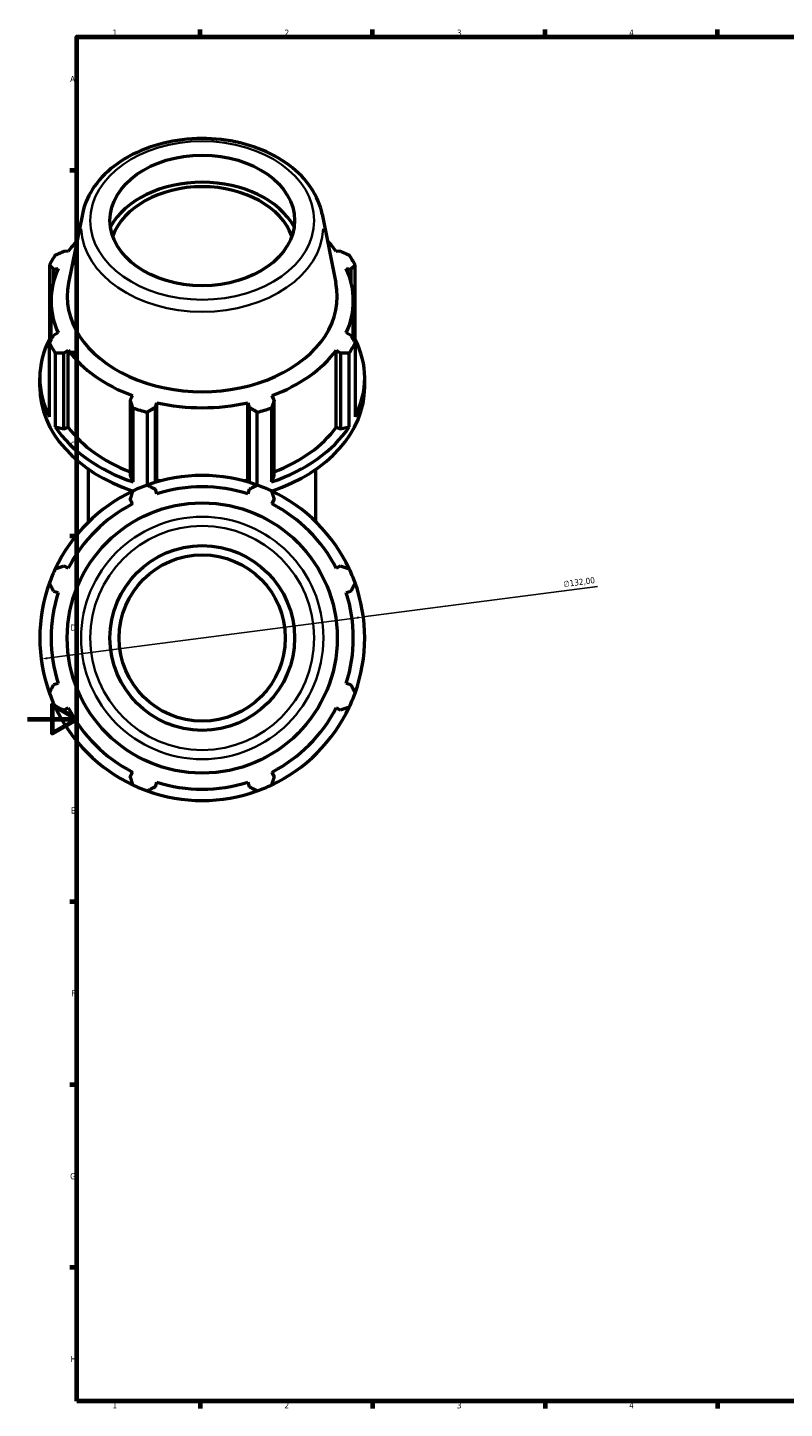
# Model space of a CAD drawing. Header units: millimetres. Extents: x 0 to 1611, y -186 to 1417.
# Tile 1 of 11: x 0 to 307, y 17 to 578. Entities that reach past the tile are written whole.
import ezdxf

# ---------------------------------------------------------------- set-up
doc = ezdxf.new("R2010")
doc.units = ezdxf.units.MM
for name, color, linetype, lineweight in [('Border (ISO)', 7, 'Continuous', 70), ('Dimension (ISO)', 7, 'Continuous', 25), ('Visible (ISO)', 7, 'Continuous', 50), ('Visible Narrow (ISO)', 7, 'Continuous', 35)]:
    doc.layers.add(name, color=color, linetype=linetype, lineweight=lineweight)
doc.styles.add('Note Text (ISO)', font='tahoma.ttf')
doc.dimstyles.new('Default (ISO)', dxfattribs={"dimtxt": 2.5, "dimasz": 2.5, "dimexe": 3.175, "dimexo": 0, "dimgap": 0.762, "dimtad": 1, "dimrnd": 1e-08, "dimzin": 0, "dimtxsty": 'Note Text (ISO)', "dimcen": 0.09, "dimdle": 10, "dimclrd": 256, "dimclre": 256, "dimclrt": 232, "dimazin": 0, "dimtfac": 1.40208, "dimtmove": 0, "dimatfit": 3, "dimfxl": 1, "dimtolj": 1, "dimtzin": 0, "dimlwd": -1, "dimlwe": -1, "dimarcsym": 0})

# ---------------------------------------------------------------- blocks, each defined once
blk = doc.blocks.new('Borders Default Border')
at = {"layer": 'Border (ISO)'}
for p, q in [((70.08, 574), (70.08, 576.9)), ((140.17, 574), (140.17, 576.9)), ((210.25, 574), (210.25, 576.9)), ((280.33, 574), (280.33, 576.9)), ((20, 519.75), (17.1, 519.75)), ((20, 445.5), (17.1, 445.5)), ((20, 371.25), (17.1, 371.25)), ((20, 222.75), (17.1, 222.75)), ((20, 148.5), (17.1, 148.5)), ((20, 74.25), (17.1, 74.25)), ((70.08, 20), (70.08, 17.1)), ((140.17, 20), (140.17, 17.1)), ((210.25, 20), (210.25, 17.1)), ((280.33, 20), (280.33, 17.1))]:
    blk.add_line(p, q, dxfattribs=at)
at = {"layer": 'Border (ISO)', "flags": 128}
for points in [[(20, 20), (20, 574), (821, 574), (821, 20), (20, 20)], [(0, 297), (20, 297), (10, 302.77), (10, 291.23), (20, 297)]]:
    blk.add_lwpolyline(points, dxfattribs=at)
at = {"layer": 'Border (ISO)', "color": 232, "true_color": 0xca0064, "char_height": 2.5, "attachment_point": 7, "style": 'Note Text (ISO)'}
for s, insert in [('1', (34.48, 574.4)), ('2', (104.37, 574.4)), ('3', (174.43, 574.35)), ('4', (244.42, 574.4)), ('A', (17.29, 555.62)), ('B', (17.59, 481.37)), ('C', (17.43, 407.08)), ('D', (17.43, 332.88)), ('E', (17.64, 258.63)), ('F', (17.7, 184.38)), ('G', (17.31, 110.08)), ('H', (17.44, 35.88)), ('1', (34.48, 17.1)), ('2', (104.37, 17.1)), ('3', (174.43, 17.05)), ('4', (244.42, 17.1))]:
    blk.add_mtext(s, dxfattribs=dict(at, insert=insert))
blk = doc.blocks.new('*D15')
at = {"layer": 'Defpoints', "color": 0, "transparency": 16777216}
for p in [(136.4, 338.43), (5.51, 321.36)]:
    blk.add_point(p, dxfattribs=at)
at = {"layer": 'Dimension (ISO)', "transparency": 16777216}
for p, q in [((136.4, 338.43), (231.54, 350.83)), ((7.99, 321.69), (133.93, 338.1))]:
    blk.add_line(p, q, dxfattribs=at)
blk.add_arc((70.96, 329.9), 66, 4.6704, 19.792, dxfattribs=at)
for points in [[(133.87, 338.52), (133.98, 337.69), (136.4, 338.43)], [(7.94, 322.1), (8.05, 321.27), (5.51, 321.36)]]:
    blk.add_solid(points, dxfattribs=at)
at = {"layer": 'Dimension (ISO)', "color": 232, "true_color": 0xca0064, "transparency": 16777216, "insert": (217.52, 353.01), "char_height": 2.5, "attachment_point": 1, "rotation": 7.4267, "style": 'Note Text (ISO)'}
blk.add_mtext('\\A1;∅132,00', dxfattribs=at)

msp = doc.modelspace()

# ---------------------------------------------------------------- linework, layer by layer
at = {"layer": 'Visible (ISO)'}
for p, q in [((22.2432, 502.0315), (16.6395, 474.1174)), ((119.6739, 502.0315), (125.2775, 474.1174)), ((16.5138, 486.8444), (14.7575, 486.9252)), ((127.1595, 486.9252), (125.4033, 486.8444)), ((8.8573, 481.2861), (8.8573, 451.2902)), ((10.531, 479.7102), (12.4194, 479.8548)), ((10.531, 474.42), (10.531, 479.7102)), ((129.4977, 479.8548), (131.386, 479.7102)), ((131.386, 479.7102), (131.386, 474.42)), ((133.0598, 451.2902), (133.0598, 481.2861)), ((9.5785, 451.0139), (9.5785, 466.8035)), ((132.3385, 451.0139), (132.3385, 466.8035)), ((8.8573, 451.2902), (9.3537, 450.5991)), ((8.8573, 419.6853), (8.8573, 449.6812)), ((12.4194, 453.7522), (10.531, 452.7655)), ((131.386, 452.7655), (129.4977, 453.7522)), ((132.5634, 450.5991), (133.0598, 451.2902)), ((133.0598, 449.6812), (133.0598, 419.6853)), ((11.2439, 445.607), (11.2439, 415.6111)), ((14.7575, 445.5505), (16.5138, 446.7626)), ((14.7575, 414.8004), (14.7575, 445.5505)), ((16.5138, 415.4468), (16.5138, 446.7626)), ((125.4033, 446.7626), (127.1595, 445.5505)), ((125.4033, 415.4468), (125.4033, 446.7626)), ((127.1595, 445.5505), (127.1595, 414.8004)), ((130.6732, 415.6111), (130.6732, 445.607)), ((4.9585, 431.7542), (4.9585, 435.4878)), ((136.9585, 431.7542), (136.9585, 435.4878)), ((42.6164, 428.3053), (41.7021, 426.4977)), ((41.7021, 426.4977), (41.7021, 395.7476)), ((100.2149, 426.4977), (99.3007, 428.3053)), ((100.2149, 395.7476), (100.2149, 426.4977)), ((42.8488, 393.2631), (42.8488, 423.259)), ((48.6105, 421.5714), (48.6105, 391.9971)), ((51.9058, 423.5092), (52.5012, 425.4101)), ((51.9058, 393.086), (51.9058, 423.5092)), ((52.5012, 394.0943), (52.5012, 425.4101)), ((89.4159, 425.4101), (90.0113, 423.5092)), ((89.4159, 394.0943), (89.4159, 425.4101)), ((90.0113, 423.5092), (90.0113, 393.086)), ((93.3066, 391.9971), (93.3066, 421.5714)), ((99.0683, 423.259), (99.0683, 393.2631)), ((11.2439, 415.6111), (14.7575, 414.8004)), ((14.7575, 414.8004), (16.5138, 415.4468)), ((125.4033, 415.4468), (127.1595, 414.8004)), ((127.1595, 414.8004), (130.6732, 415.6111)), ((24.7585, 377.0292), (24.7585, 398.4259)), ((117.1585, 377.0292), (117.1585, 398.4259)), ((41.7021, 395.7476), (42.8488, 393.2631)), ((52.0741, 393.1364), (52.5012, 394.0943)), ((89.4159, 394.0943), (89.843, 393.1364)), ((99.0683, 393.2631), (100.2149, 395.7476)), ((52.5012, 388.435), (51.9058, 390.3233)), ((90.0113, 390.3233), (89.4159, 388.435)), ((41.7021, 386.0968), (42.6164, 384.3405)), ((99.3007, 384.3405), (100.2149, 386.0968)), ((16.5138, 358.2379), (14.7575, 359.1522)), ((127.1595, 359.1522), (125.4033, 358.2379)), ((10.531, 348.9485), (12.4194, 348.3531)), ((129.4977, 348.3531), (131.386, 348.9485)), ((12.4194, 311.4385), (10.531, 310.8431)), ((131.386, 310.8431), (129.4977, 311.4385)), ((14.7575, 300.6394), (16.5138, 301.5537)), ((125.4033, 301.5537), (127.1595, 300.6394)), ((42.6164, 275.4511), (41.7021, 273.6948)), ((100.2149, 273.6948), (99.3007, 275.4511)), ((51.9058, 269.4683), (52.5012, 271.3567)), ((89.4159, 271.3567), (90.0113, 269.4683))]:
    msp.add_line(p, q, dxfattribs=at)
for radius in [54.8635, 37.5, 33.75]:
    msp.add_circle((70.9585, 329.8958), radius, dxfattribs=at)
for radius, start, end in [(66, 70.208016, 109.791984), (66, 115.208016, 154.791984), (66, 109.791984, 115.208016), (61.38, 72.5, 107.5), (66, 64.791984, 70.208016), (66, 25.208016, 64.791984), (61.38, 117.5, 152.5), (61.38, 27.5, 62.5), (66, 154.791984, 160.208016), (66, 19.791984, 25.208016), (66, 160.208016, 199.791984), (61.38, 162.5, 197.5), (61.38, 342.5, 17.5), (66, 340.208016, 19.791984), (66, 199.791984, 205.208016), (66, 334.791984, 340.208016), (66, 205.208016, 244.791984), (61.38, 207.5, 242.5), (66, 295.208016, 334.791984), (61.38, 297.5, 332.5), (66, 244.791984, 250.208016), (61.38, 252.5, 287.5), (66, 289.791984, 295.208016), (66, 250.208016, 289.791984)]:
    msp.add_arc((70.9585, 329.8958), radius, start, end, dxfattribs=at)
msp.add_ellipse((70.9585, 499.4244), major_axis=(-37.5, 0), ratio=0.70710678, dxfattribs=at)
for centre, major_axis, start_param, end_param in [((70.9585, 486.608), (40.0473, 0), 0.37080519, 2.77078747), ((70.9585, 486.608), (37.5, 0), 0.24408306, 2.89750959), ((70.9585, 466.8035), (-61.38, 0), 5.69083497, 5.80321976), ((70.9585, 466.8035), (-61.38, 0), 3.6215582, 3.73394299), ((70.9585, 465.4836), (-66, 0), 5.84322243, 5.93775002), ((70.9585, 465.4836), (66, 0), 0.34543529, 0.43996288), ((70.9585, 466.8035), (-61.38, 0), 5.97775269, 6.58861793), ((70.9585, 466.8035), (61.38, 0), 5.97775269, 6.58861793), ((70.9585, 468.6652), (-54.8635, 0), 6.14217766, 9.56578561), ((70.9585, 435.4878), (-66, 0), 5.93775002, 6.62862059), ((70.9585, 465.4836), (-66, 0), 0.34543529, 0.43996288), ((70.9585, 465.4836), (66, 0), 5.84322243, 5.93775002), ((70.9585, 435.4878), (66, 0), 5.93775002, 6.62862059), ((70.9585, 466.8035), (61.38, 0), 3.6215582, 4.23242344), ((70.9585, 466.8035), (61.38, 0), 5.19235452, 5.80321976), ((70.9585, 431.7542), (-66, 0), 0, 1.12915131), ((70.9585, 431.7542), (66, 0), 5.154034, 6.28318531), ((70.9585, 465.4836), (66, 0), 4.2724261, 4.36695369), ((70.9585, 466.8035), (61.38, 0), 4.40695636, 5.0178216), ((70.9585, 465.4836), (66, 0), 5.05782427, 5.15235186), ((70.9585, 435.4878), (66, 0), 3.58155553, 4.2724261), ((70.9585, 435.4878), (61.38, 0), 3.6215582, 4.2155561), ((70.9585, 435.4878), (66, 0), 5.15235186, 5.84322243), ((70.9585, 435.4878), (61.38, 0), 5.20922186, 5.80321976), ((70.9585, 435.4878), (61.38, 0), 4.40695636, 4.43591637), ((70.9585, 435.4878), (61.38, 0), 4.98886159, 5.0178216)]:
    msp.add_ellipse(centre, major_axis=major_axis, ratio=0.70710678, start_param=start_param, end_param=end_param, dxfattribs=at)
msp.add_open_spline([(119.6739, 502.0315), (118.9309, 505.7324), (117.4008, 509.3151), (112.9044, 516.0422), (109.8782, 519.1613), (102.601, 524.6178), (98.3097, 526.9252), (88.9387, 530.4508), (83.8522, 531.6578), (73.4201, 532.8492), (68.0758, 532.8328), (57.6555, 531.5768), (52.5809, 530.3375), (43.2046, 526.7343), (38.9029, 524.3714), (31.5538, 518.7276), (28.4934, 515.454), (24.2876, 508.7711), (22.9297, 505.4512), (22.2432, 502.0315)], degree=3, knots=[3.2826003, 3.2826003, 3.2826003, 3.2826003, 3.58311229, 3.58311229, 3.89769572, 3.89769572, 4.2234204, 4.2234204, 4.55226192, 4.55226192, 4.88122882, 4.88122882, 5.21019917, 5.21019917, 5.53901742, 5.53901742, 5.86449537, 5.86449537, 6.14217766, 6.14217766, 6.14217766, 6.14217766], dxfattribs=at)
for points, weights in [([(11.2439, 485.3603), (13.0366, 486.1661), (14.7575, 486.9252)], [2.40042970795, 2.43042107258, 2.45877834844]), ([(127.1595, 486.9252), (128.8805, 486.1661), (130.6732, 485.3603)], [2.44916063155, 2.42091427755, 2.39104022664]), ([(10.531, 479.7102), (9.7112, 480.4894), (8.8573, 481.2861)], [2.45877834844, 2.43042107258, 2.40042970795]), ([(133.0598, 481.2861), (132.2058, 480.4894), (131.386, 479.7102)], [2.39104022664, 2.42091427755, 2.44916063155]), ([(8.8573, 449.6812), (9.7112, 451.2622), (10.531, 452.7655)], [2.38165074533, 2.41140748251, 2.43954291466]), ([(131.386, 452.7655), (132.2058, 451.2622), (133.0598, 449.6812)], [2.44916063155, 2.42091427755, 2.39104022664]), ([(14.7575, 445.5505), (13.0366, 445.5855), (11.2439, 445.607)], [2.43954291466, 2.41140748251, 2.38165074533]), ([(130.6732, 445.607), (128.8805, 445.5855), (127.1595, 445.5505)], [2.39104022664, 2.42091427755, 2.44916063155]), ([(42.8488, 423.259), (42.2638, 424.9188), (41.7021, 426.4977)], [2.38165074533, 2.41140748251, 2.43954291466]), ([(100.2149, 426.4977), (99.6533, 424.9188), (99.0683, 423.259)], [2.44916063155, 2.42091427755, 2.39104022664]), ([(51.9058, 423.5092), (50.2918, 422.5674), (48.6105, 421.5714)], [2.44916063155, 2.42091427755, 2.39104022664]), ([(93.3066, 421.5714), (91.6253, 422.5674), (90.0113, 423.5092)], [2.39104022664, 2.42091427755, 2.44916063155]), ([(41.7021, 386.0968), (42.2638, 387.8178), (42.8488, 389.6105)], [1.00323669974, 1.00202611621, 1]), ([(48.6105, 391.9971), (50.2918, 391.1431), (51.9058, 390.3233)], [1, 1.00202611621, 1.00323669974]), ([(90.0113, 390.3233), (91.6253, 391.1431), (93.3066, 391.9971)], [1.00323669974, 1.00202611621, 1]), ([(99.0683, 389.6105), (99.6533, 387.8178), (100.2149, 386.0968)], [1, 1.00202611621, 1.00323669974]), ([(11.2439, 358.0056), (13.0366, 358.5906), (14.7575, 359.1522)], [1, 1.00202611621, 1.00323669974]), ([(127.1595, 359.1522), (128.8805, 358.5906), (130.6732, 358.0056)], [1.00323669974, 1.00202611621, 1]), ([(10.531, 348.9485), (9.7112, 350.5626), (8.8573, 352.2438)], [1.00323669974, 1.00202611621, 1]), ([(133.0598, 352.2438), (132.2058, 350.5626), (131.386, 348.9485)], [1, 1.00202611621, 1.00323669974]), ([(8.8573, 307.5478), (9.7112, 309.2291), (10.531, 310.8431)], [1, 1.00202611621, 1.00323669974]), ([(131.386, 310.8431), (132.2058, 309.2291), (133.0598, 307.5478)], [1.00323669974, 1.00202611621, 1]), ([(14.7575, 300.6394), (13.0366, 301.201), (11.2439, 301.786)], [1.00323669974, 1.00202611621, 1]), ([(130.6732, 301.786), (128.8805, 301.201), (127.1595, 300.6394)], [1, 1.00202611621, 1.00323669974]), ([(42.8488, 270.1812), (42.2638, 271.9738), (41.7021, 273.6948)], [1, 1.00202611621, 1.00323669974]), ([(51.9058, 269.4683), (50.2918, 268.6485), (48.6105, 267.7946)], [1.00323669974, 1.00202611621, 1]), ([(93.3066, 267.7946), (91.6253, 268.6485), (90.0113, 269.4683)], [1, 1.00202611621, 1.00323669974]), ([(100.2149, 273.6948), (99.6533, 271.9738), (99.0683, 270.1812)], [1.00323669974, 1.00202611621, 1])]:
    msp.add_rational_spline(points, weights, degree=2, dxfattribs=at)
at = {"layer": 'Visible Narrow (ISO)'}
for radius in [49.2037, 45.4902]:
    msp.add_circle((70.9585, 329.8958), radius, dxfattribs=at)
msp.add_ellipse((70.9585, 499.4244), major_axis=(-45.4902, 0), ratio=0.70710678, dxfattribs=at)
msp.add_ellipse((70.9585, 497.1417), major_axis=(-49.2037, 0), ratio=0.70710678, start_param=0.03017275, end_param=3.11141991, dxfattribs=at)

# ---------------------------------------------------------------- block references
msp.add_blockref('Borders Default Border', (0, 0))

# ---------------------------------------------------------------- dimensions: what is measured, and where the dimension line sits
at = {"layer": 'Dimension (ISO)'}
dim = msp.add_diameter_dim_2p(p1=(5.5122, 321.3648), p2=(136.4049, 338.4268), dimstyle='Default (ISO)', override={"dimdec": 2, "dimlfac": 1, "dimtp": 0, "dimtm": 0, "dimtdec": 2, "dimatfit": 2}, dxfattribs=at)
dim.commit()
dim.dimension.update_dxf_attribs({"geometry": '*D15', "text_midpoint": (224.4103, 349.8985), "dimtype": 163})

doc.saveas('drawing.dxf')
